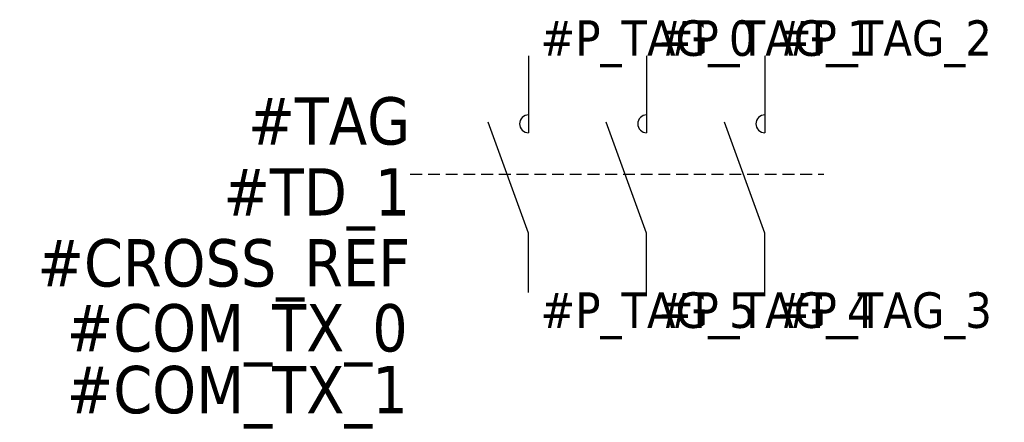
# Model space of a CAD drawing. Extents: x -21.5 to 20.1, y -15.5 to 1.5.
import ezdxf
from ezdxf.enums import TextEntityAlignment as Align

# ---------------------------------------------------------------- set-up
doc = ezdxf.new("R2010")
doc.units = 0
doc.header["$LTSCALE"] = 10
doc.linetypes.add('CONTINU', pattern=[0])
doc.linetypes.add('TIRET', pattern=[0.75, 0.5, -0.25])
doc.layers.get('0').update_dxf_attribs({"linetype": 'CONTINUOUS'})
doc.styles.add('TAHOMA_STANDARD', font='txt')

msp = doc.modelspace()

# ---------------------------------------------------------------- linework, layer by layer
at = {"color": 0}
for p, q in [((0, 0), (0, -3.25)), ((5, 0), (5, -3.25)), ((10, 0), (10, -3.25)), ((0, -7.5), (-1.71, -2.802)), ((5, -7.5), (3.29, -2.802)), ((10, -7.5), (8.29, -2.802)), ((0, -10), (0, -7.5)), ((5, -10), (5, -7.5)), ((10, -10), (10, -7.5))]:
    msp.add_line(p, q, dxfattribs=at)
at = {"linetype": 'TIRET', "ltscale": 0.1}
msp.add_line((-5, -5), (12.5, -5), dxfattribs=at)
at = {"color": 0}
for centre in [(0, -2.875), (5, -2.875), (10, -2.875)]:
    msp.add_arc(centre, 0.375, 90, 270, dxfattribs=at)

# ---------------------------------------------------------------- texts
at = {"style": 'TAHOMA_STANDARD'}
for tag, p in [('#P_TAG_0', (0.5, 0)), ('#P_TAG_1', (5.5, 0)), ('#P_TAG_2', (10.5, 0))]:
    msp.add_attdef(tag, p, '', height=1.5, dxfattribs=at)
at = {"linetype": 'CONTINU', "style": 'TAHOMA_STANDARD'}
for tag, p in [('#TAG', (-5, -3.75)), ('#TD_1', (-5, -6.75)), ('#CROSS_REF', (-5, -9.75)), ('#COM_TX_0', (-5.108, -12.496)), ('#COM_TX_1', (-5.108, -15.109))]:
    msp.add_attdef(tag, text='', height=2, dxfattribs=at).set_placement(p, align=Align.RIGHT)
at = {"style": 'TAHOMA_STANDARD'}
for tag, p in [('#P_TAG_5', (0.5, -10)), ('#P_TAG_4', (5.5, -10)), ('#P_TAG_3', (10.5, -10))]:
    msp.add_attdef(tag, text='', height=1.5, dxfattribs=at).set_placement(p, align=Align.TOP_LEFT)

doc.saveas('drawing.dxf')
